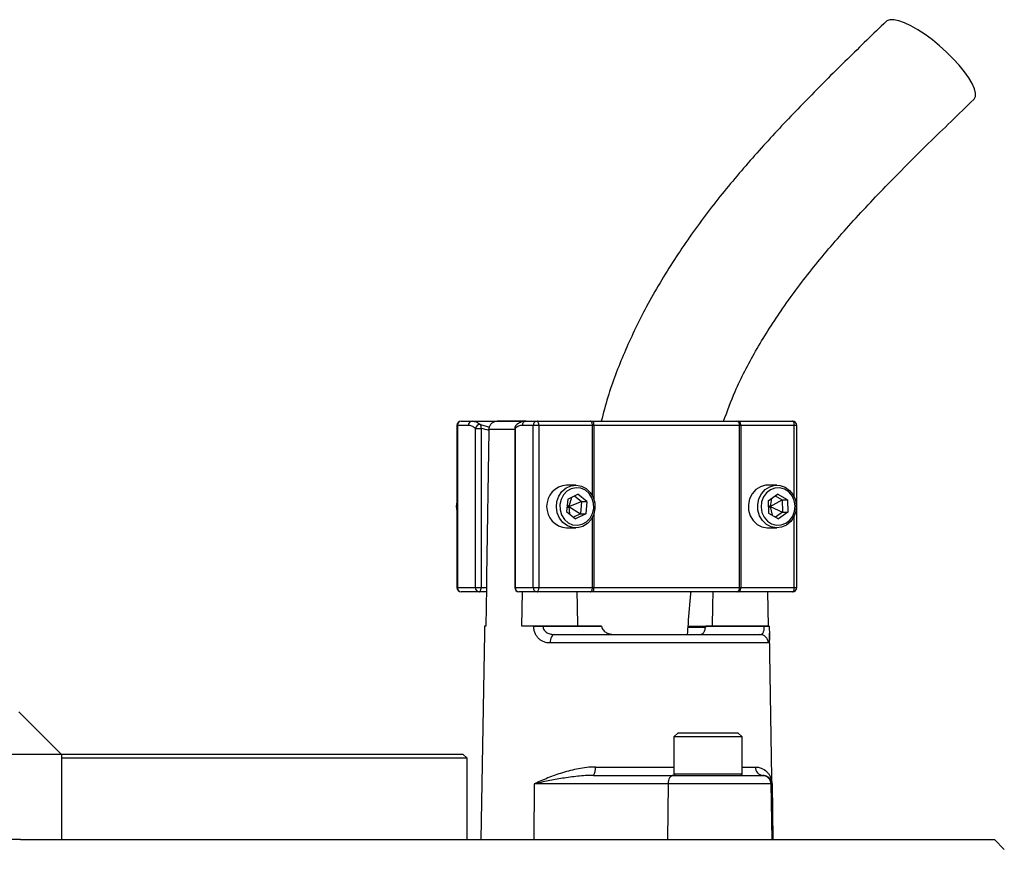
# Model space of a CAD drawing. Header units: millimetres. Extents: x 2290 to 4429, y 961 to 6343.
# Tile 11 of 11: x 3381 to 3842, y 5459 to 5847. Entities that reach past the tile are written whole.
import ezdxf

# ---------------------------------------------------------------- set-up
doc = ezdxf.new("R2010")
doc.units = ezdxf.units.MM
doc.header["$LTSCALE"] = 2

msp = doc.modelspace()

# ---------------------------------------------------------------- linework, layer by layer
at = {"color": 7, "linetype": 'Continuous', "lineweight": 25}
for p, q in [((3587.55, 5659.16), (3592.66, 5659.16)), ((3592.66, 5659.16), (3617.93, 5659.16)), ((3617.51, 5659.15), (3604.36, 5659.15)), ((3617.93, 5659.16), (3623.05, 5659.16)), ((3623.05, 5659.16), (3648.14, 5659.16)), ((3648.14, 5659.16), (3649.33, 5659.16)), ((3649.33, 5659.16), (3716.56, 5659.16)), ((3716.56, 5659.16), (3717.59, 5659.16)), ((3717.59, 5659.16), (3742.68, 5659.16)), ((3585.55, 5657.16), (3585.55, 5581.16)), ((3585.73, 5657.16), (3585.73, 5581.16)), ((3590.85, 5657.16), (3585.73, 5657.16)), ((3594.19, 5581.16), (3594.19, 5655.76)), ((3594.19, 5655.76), (3596.84, 5655.76)), ((3596.84, 5655.76), (3596.84, 5581.16)), ((3600.54, 5655.22), (3600.54, 5654.81)), ((3612.59, 5655.76), (3612.59, 5581.16)), ((3612.78, 5655.76), (3612.78, 5581.16)), ((3621.23, 5657.16), (3616.12, 5657.16)), ((3623.89, 5657.16), (3621.23, 5657.16)), ((3621.23, 5581.16), (3621.23, 5657.16)), ((3623.89, 5657.16), (3623.89, 5581.16)), ((3648.98, 5657.16), (3623.89, 5657.16)), ((3649.58, 5657.16), (3648.98, 5657.16)), ((3717.92, 5657.16), (3649.58, 5657.16)), ((3717.92, 5581.16), (3717.92, 5657.16)), ((3718.43, 5657.16), (3717.92, 5657.16)), ((3718.43, 5657.16), (3718.43, 5581.16)), ((3743.52, 5657.16), (3718.43, 5657.16)), ((3744.68, 5581.16), (3744.68, 5657.16)), ((3641.14, 5629.16), (3636.79, 5629.16)), ((3735.4, 5629.16), (3731.05, 5629.16)), ((3637.41, 5622.54), (3636.88, 5616.8)), ((3637.41, 5622.54), (3642.18, 5624.9)), ((3639.2, 5623.42), (3637.9, 5619.16)), ((3637.9, 5619.16), (3643.89, 5621.52)), ((3640.62, 5624.13), (3643.89, 5621.52)), ((3646.43, 5621.52), (3642.18, 5624.9)), ((3643.89, 5621.52), (3643.36, 5615.78)), ((3643.89, 5621.52), (3646.43, 5621.52)), ((3646.43, 5621.52), (3645.89, 5615.78)), ((3731.28, 5621.85), (3735.7, 5624.93)), ((3731.28, 5621.85), (3731.48, 5616.08)), ((3732.81, 5622.91), (3732.15, 5619.16)), ((3732.15, 5619.16), (3737.8, 5622.24)), ((3734.55, 5624.12), (3737.8, 5622.24)), ((3740.33, 5622.24), (3735.7, 5624.93)), ((3737.8, 5622.24), (3740.33, 5622.24)), ((3737.8, 5622.24), (3738, 5616.47)), ((3740.33, 5622.24), (3740.54, 5616.47)), ((3636.88, 5616.8), (3641.12, 5613.41)), ((3637.04, 5618.59), (3637.9, 5619.16)), ((3637.17, 5619.97), (3637.9, 5619.16)), ((3637.9, 5619.16), (3638.31, 5615.65)), ((3637.9, 5619.16), (3643.36, 5615.78)), ((3643.36, 5615.78), (3640.15, 5614.19)), ((3645.89, 5615.78), (3641.12, 5613.41)), ((3643.36, 5615.78), (3645.89, 5615.78)), ((3731.35, 5619.79), (3732.15, 5619.16)), ((3731.4, 5618.43), (3732.15, 5619.16)), ((3731.48, 5616.08), (3736.11, 5613.39)), ((3732.15, 5619.16), (3733.15, 5615.11)), ((3732.15, 5619.16), (3738, 5616.47)), ((3738, 5616.47), (3734.73, 5614.19)), ((3740.54, 5616.47), (3736.11, 5613.39)), ((3738, 5616.47), (3740.54, 5616.47)), ((3636.79, 5609.16), (3641.14, 5609.16)), ((3731.05, 5609.16), (3735.4, 5609.16)), ((3585.73, 5581.16), (3594.19, 5581.16)), ((3596, 5579.16), (3587.55, 5579.16)), ((3594.19, 5581.16), (3596.84, 5581.16)), ((3599.28, 5579.16), (3596, 5579.16)), ((3596.84, 5581.16), (3599.31, 5581.16)), ((3599.31, 5581.16), (3599.01, 5563.16)), ((3612.78, 5581.16), (3621.23, 5581.16)), ((3623.05, 5579.16), (3614.59, 5579.16)), ((3615.92, 5563.16), (3616.18, 5579.16)), ((3621.23, 5581.16), (3623.89, 5581.16)), ((3648.14, 5579.16), (3623.05, 5579.16)), ((3623.89, 5581.16), (3648.98, 5581.16)), ((3649.33, 5579.16), (3648.14, 5579.16)), ((3648.98, 5581.16), (3649.58, 5581.16)), ((3716.56, 5579.16), (3649.33, 5579.16)), ((3649.58, 5581.16), (3717.92, 5581.16)), ((3717.59, 5579.16), (3716.56, 5579.16)), ((3742.68, 5579.16), (3717.59, 5579.16)), ((3717.92, 5581.16), (3718.43, 5581.16)), ((3718.43, 5581.16), (3743.52, 5581.16)), ((3730.95, 5579.16), (3731.21, 5563.16)), ((3598.44, 5563.16), (3598.44, 5563.09)), ((3599.01, 5563.16), (3598.44, 5563.16)), ((3621.53, 5563.16), (3615.92, 5563.16)), ((3621.53, 5563.09), (3621.53, 5563.16)), ((3625.84, 5563.16), (3625.83, 5563.09)), ((3625.83, 5563.09), (3653.25, 5563.09)), ((3653.25, 5563.16), (3625.84, 5563.16)), ((3653.25, 5563.16), (3653.25, 5563.09)), ((3701.96, 5562.42), (3694.01, 5562.42)), ((3702.05, 5563.09), (3702.06, 5563.16)), ((3702.05, 5563.09), (3729.47, 5563.09)), ((3729.47, 5563.16), (3702.06, 5563.16)), ((3729.47, 5563.09), (3729.47, 5563.16)), ((3731.78, 5563.09), (3731.78, 5563.16)), ((3598.38, 5559.87), (3596.69, 5463.16)), ((3631.29, 5559.16), (3727.4, 5559.16)), ((3675.15, 5559.41), (3675.15, 5559.16)), ((3680.41, 5559.16), (3680.41, 5559.41)), ((3683.07, 5559.41), (3683.07, 5559.16)), ((3686.12, 5559.41), (3686.12, 5559.16)), ((3690.74, 5559.16), (3690.74, 5559.41)), ((3733.53, 5463.16), (3731.85, 5559.87)), ((3731.37, 5555.23), (3629.13, 5555.23)), ((3400.15, 5503.16), (3380.35, 5522.96)), ((3689.15, 5513.16), (3687.15, 5511.16)), ((3687.15, 5511.16), (3687.15, 5493.96)), ((3709.91, 5511.16), (3687.15, 5511.16)), ((3689.15, 5513.16), (3709.06, 5513.16)), ((3709.06, 5513.16), (3717.15, 5513.16)), ((3719.15, 5511.16), (3709.91, 5511.16)), ((3719.15, 5511.16), (3717.15, 5513.16)), ((3719.15, 5493.96), (3719.15, 5511.16)), ((3360.35, 5503.16), (3400.35, 5503.16)), ((3400.15, 5503.16), (3588.35, 5503.16)), ((3400.35, 5503.16), (3400.35, 5463.16)), ((3590.35, 5501.16), (3400.35, 5501.16)), ((3590.35, 5501.16), (3588.35, 5503.16)), ((3590.35, 5463.16), (3590.35, 5501.16)), ((3649.48, 5493.16), (3686.94, 5493.16)), ((3686.94, 5493.16), (3728.55, 5493.16)), ((3728.55, 5493.16), (3728.87, 5493.16)), ((3621.76, 5489.23), (3621.47, 5463.16)), ((3684.39, 5489.23), (3621.76, 5489.23)), ((3684.39, 5489.23), (3684.1, 5463.16)), ((3732.55, 5489.23), (3684.39, 5489.23)), ((3732.55, 5489.23), (3733.01, 5463.16)), ((3733.08, 5489.23), (3732.55, 5489.23)), ((3733.08, 5489.23), (3733.53, 5463.16)), ((3381.23, 5463.16), (3360.35, 5463.16)), ((3381.23, 5463.16), (3837.2, 5463.16)), ((3841.86, 5458.5), (3837.2, 5463.16))]:
    msp.add_line(p, q, dxfattribs=at)
at = {"color": 8, "linetype": 'Continuous', "lineweight": 25}
for p, q in [((3596.62, 5657.6), (3600.78, 5656.39)), ((3585.73, 5657.16), (3585.55, 5657.16)), ((3612.59, 5655.22), (3600.54, 5655.22)), ((3612.59, 5655.76), (3612.78, 5655.76)), ((3648.98, 5624.18), (3648.98, 5657.16)), ((3649.58, 5657.16), (3649.58, 5622.82)), ((3743.52, 5623.59), (3743.52, 5657.16)), ((3744.68, 5657.16), (3743.52, 5657.16)), ((3648.98, 5581.16), (3648.98, 5614.14)), ((3649.58, 5615.5), (3649.58, 5581.16)), ((3743.52, 5581.16), (3743.52, 5614.73)), ((3585.55, 5581.16), (3585.73, 5581.16)), ((3612.59, 5581.16), (3612.78, 5581.16)), ((3743.52, 5581.16), (3744.68, 5581.16)), ((3693.91, 5563.09), (3702.36, 5563.09)), ((3650.35, 5497.09), (3687.15, 5497.09)), ((3719.15, 5497.09), (3725.32, 5497.09)), ((3687.15, 5493.96), (3709.91, 5493.96)), ((3709.91, 5493.96), (3719.15, 5493.96))]:
    msp.add_line(p, q, dxfattribs=at)
at = {"color": 7, "linetype": 'Continuous', "lineweight": 25, "flags": 128}
for points in [[(3827.59, 5809.9), (3827.71, 5810.03), (3828.3, 5811.24), (3828.34, 5812.88), (3827.83, 5814.93), (3826.79, 5817.31), (3825.23, 5819.98), (3823.2, 5822.86), (3820.75, 5825.88), (3817.95, 5828.96), (3814.86, 5832.01), (3811.58, 5834.97), (3808.17, 5837.76), (3804.74, 5840.29), (3801.37, 5842.51), (3798.14, 5844.36), (3795.15, 5845.79), (3792.46, 5846.77), (3790.15, 5847.26), (3788.28, 5847.26), (3786.9, 5846.77), (3786.52, 5846.47)], [(3623.89, 5657.16), (3623.87, 5657.55), (3623.83, 5657.92), (3623.75, 5658.27), (3623.64, 5658.57), (3623.52, 5658.82), (3623.37, 5659.01), (3623.21, 5659.12), (3623.05, 5659.16)], [(3648.98, 5657.16), (3648.97, 5657.55), (3648.92, 5657.92), (3648.84, 5658.27), (3648.74, 5658.57), (3648.61, 5658.82), (3648.46, 5659.01), (3648.3, 5659.12), (3648.14, 5659.16)], [(3718.43, 5657.16), (3718.42, 5657.55), (3718.37, 5657.92), (3718.29, 5658.27), (3718.18, 5658.57), (3718.06, 5658.82), (3717.91, 5659.01), (3717.75, 5659.12), (3717.59, 5659.16)], [(3743.52, 5657.16), (3743.51, 5657.55), (3743.46, 5657.92), (3743.38, 5658.27), (3743.28, 5658.57), (3743.15, 5658.82), (3743, 5659.01), (3742.84, 5659.12), (3742.68, 5659.16)], [(3600.54, 5654.81), (3599.4, 5586.4), (3599.31, 5581.16)], [(3650.16, 5618.14), (3649.58, 5615.49), (3648.37, 5613.12), (3646.62, 5611.19), (3644.47, 5609.86), (3642.07, 5609.21), (3639.61, 5609.3), (3637.25, 5610.13), (3635.19, 5611.62), (3633.57, 5613.67), (3632.51, 5616.13), (3632.09, 5618.81), (3632.34, 5621.52), (3633.24, 5624.06), (3634.73, 5626.23), (3636.7, 5627.87), (3639, 5628.87), (3641.45, 5629.15), (3643.88, 5628.69), (3646.11, 5627.52), (3647.97, 5625.73), (3649.33, 5623.46), (3650.07, 5620.86), (3650.16, 5618.14)], [(3649.58, 5618.26), (3649.49, 5620.76), (3648.76, 5623.14), (3647.46, 5625.19), (3645.69, 5626.75), (3643.58, 5627.7), (3641.33, 5627.95), (3639.09, 5627.49), (3637.07, 5626.36), (3635.42, 5624.65), (3634.27, 5622.49), (3633.72, 5620.06), (3633.81, 5617.55), (3634.54, 5615.18), (3635.84, 5613.13), (3637.62, 5611.57), (3639.72, 5610.62), (3641.98, 5610.37), (3644.21, 5610.82), (3646.23, 5611.95), (3647.89, 5613.67), (3649.03, 5615.83), (3649.58, 5618.26)], [(3731.05, 5629.16), (3730.07, 5629.1), (3727.68, 5628.44), (3725.53, 5627.09), (3723.8, 5625.16), (3722.6, 5622.78), (3722.03, 5620.13), (3722.12, 5617.41), (3722.88, 5614.81), (3724.25, 5612.55), (3726.12, 5610.77), (3728.35, 5609.61), (3730.79, 5609.16), (3731.05, 5609.16)], [(3744.46, 5619.55), (3744.22, 5616.84), (3743.32, 5614.3), (3741.84, 5612.13), (3739.88, 5610.47), (3737.59, 5609.46), (3735.14, 5609.16), (3732.7, 5609.61), (3730.47, 5610.77), (3728.6, 5612.55), (3727.24, 5614.81), (3726.48, 5617.41), (3726.38, 5620.13), (3726.95, 5622.78), (3728.15, 5625.16), (3729.88, 5627.09), (3732.03, 5628.44), (3734.42, 5629.1), (3736.89, 5629.02), (3739.25, 5628.21), (3741.32, 5626.73), (3742.95, 5624.69), (3744.02, 5622.24), (3744.46, 5619.55)], [(3743.88, 5619.51), (3743.46, 5621.97), (3742.44, 5624.21), (3740.89, 5626.03), (3738.93, 5627.3), (3736.73, 5627.91), (3734.46, 5627.81), (3732.31, 5627.01), (3730.45, 5625.58), (3729.03, 5623.62), (3728.17, 5621.3), (3727.94, 5618.81), (3728.35, 5616.35), (3729.37, 5614.11), (3730.93, 5612.29), (3732.88, 5611.02), (3735.08, 5610.41), (3737.35, 5610.5), (3739.5, 5611.3), (3741.36, 5612.74), (3742.78, 5614.7), (3743.64, 5617.02), (3743.88, 5619.51)], [(3596, 5579.16), (3596.16, 5579.2), (3596.32, 5579.31), (3596.47, 5579.5), (3596.6, 5579.74), (3596.7, 5580.05), (3596.78, 5580.39), (3596.83, 5580.77), (3596.84, 5581.16)], [(3623.05, 5579.16), (3623.21, 5579.2), (3623.37, 5579.31), (3623.52, 5579.5), (3623.64, 5579.74), (3623.75, 5580.05), (3623.83, 5580.39), (3623.87, 5580.77), (3623.89, 5581.16)], [(3642.1, 5563.16), (3641.92, 5572.69), (3641.8, 5579.16)], [(3648.14, 5579.16), (3648.3, 5579.2), (3648.46, 5579.31), (3648.61, 5579.5), (3648.74, 5579.74), (3648.84, 5580.05), (3648.92, 5580.39), (3648.97, 5580.77), (3648.98, 5581.16)], [(3705.32, 5579.16), (3705.21, 5572.69), (3705.03, 5563.16)], [(3717.59, 5579.16), (3717.75, 5579.2), (3717.91, 5579.31), (3718.06, 5579.5), (3718.18, 5579.74), (3718.29, 5580.05), (3718.37, 5580.39), (3718.42, 5580.77), (3718.43, 5581.16)], [(3742.68, 5579.16), (3742.84, 5579.2), (3743, 5579.31), (3743.15, 5579.5), (3743.28, 5579.74), (3743.38, 5580.05), (3743.46, 5580.39), (3743.51, 5580.77), (3743.52, 5581.16)], [(3631.29, 5559.16), (3630.87, 5559.08), (3630.47, 5558.86), (3630.1, 5558.5), (3629.78, 5558.01), (3629.51, 5557.42), (3629.31, 5556.74), (3629.18, 5556), (3629.13, 5555.23)], [(3686.94, 5493.16), (3686.45, 5493.08), (3685.98, 5492.86), (3685.54, 5492.5), (3685.15, 5492.01), (3684.84, 5491.42), (3684.6, 5490.74), (3684.45, 5490), (3684.39, 5489.23)]]:
    msp.add_lwpolyline(points, dxfattribs=at)
at = {"color": 7, "linetype": 'Continuous', "lineweight": 25}
for centre, radius, start, end in [((3587.55, 5657.16), 2, 90, 180), ((3587.64, 5657.25), 1.91, 92.9521, 182.6753), ((3592.76, 5657.25), 1.91, 92.9521, 182.6753), ((3596.34, 5655.44), 2.18, 82.4634, 171.7428), ((3594.63, 5656.43), 2.31, 343.119, 30.4631), ((3618.03, 5657.25), 1.91, 92.9521, 182.6753), ((3623.14, 5657.25), 1.91, 92.9521, 182.6753), ((3645.4, 5657.65), 4.21, 353.2811, 21.0059), ((3716.16, 5657.43), 1.78, 351.2804, 77.1075), ((3742.68, 5657.16), 2, 0, 90), ((3614.59, 5655.76), 2, 130.9851, 180), ((3637.57, 5619.16), 10.03, 94.4393, 265.5607), ((3591.74, 5619.16), 6.57, 160.563, 199.437), ((3587.55, 5581.16), 2, 180, 270), ((3587.64, 5581.07), 1.91, 177.3247, 267.0479), ((3596.1, 5581.07), 1.91, 177.3247, 267.0479), ((3614.59, 5581.16), 2, 180, 270), ((3614.69, 5581.07), 1.91, 177.3247, 267.0479), ((3623.14, 5581.07), 1.91, 177.3247, 267.0479), ((3645.4, 5580.67), 4.21, 338.9941, 6.7189), ((3716.16, 5580.89), 1.78, 282.8925, 8.7196), ((3742.68, 5581.16), 2, 270, 0), ((3623.68, 5392.26), 170.84, 89.2782, 90.7218), ((3730.63, 5523.06), 40.04, 88.348, 91.652), ((3727.38, 5555.18), 3.98, 0.7545, 89.7637), ((3645.2, 5496.17), 5.23, 324.8587, 10.1607), ((3729.1, 5496.94), 3.79, 177.7132, 266.4652), ((3687.95, 5493.96), 0.8, 180, 270), ((3718.35, 5493.96), 0.8, 270, 0), ((3728.55, 5489.16), 4, 0.9994, 89.9994)]:
    msp.add_arc(centre, radius, start, end, dxfattribs=at)
at = {"color": 8, "linetype": 'Continuous', "lineweight": 25}
msp.add_arc((3614.39, 5656.06), 1.63, 133.5963, 190.8042, dxfattribs=at)
at = {"color": 7, "linetype": 'Continuous', "lineweight": 25}
for points, knots in [([(3786.52, 5846.47), (3780.45, 5840.58), (3768.38, 5828.87), (3750.56, 5811.11), (3733.23, 5792.98), (3716.55, 5774.24), (3700.78, 5754.55), (3686.25, 5733.7), (3673.83, 5712.57), (3663.75, 5691.42), (3656.96, 5673.88), (3654.09, 5662.92), (3653.1, 5659.16)], [0, 0, 0, 0, 0.11056, 0.219929, 0.328681, 0.437276, 0.545816, 0.654572, 0.763589, 0.858182, 0.951275, 1, 1, 1, 1]), ([(3710.4, 5659.15), (3712.14, 5663.82), (3716.35, 5675.16), (3725.39, 5692.5), (3737.38, 5711.51), (3751.7, 5730.64), (3768.15, 5749.95), (3786.53, 5769.55), (3806.56, 5789.57), (3820.46, 5803.02), (3827.59, 5809.9)], [0, 0, 0, 0, 0.075271, 0.182926, 0.298025, 0.421459, 0.553637, 0.694484, 0.84354, 1, 1, 1, 1]), ([(3592.66, 5659.16), (3593.33, 5659.16), (3594.01, 5659.03), (3595.34, 5658.5), (3595.99, 5658.12), (3596.62, 5657.6)], [0, 0, 0, 0, 0.5, 0.5, 1, 1, 1, 1]), ([(3600.54, 5655.22), (3600.55, 5655.5), (3600.58, 5655.77), (3600.69, 5656.29), (3600.77, 5656.55), (3601.08, 5657.28), (3601.38, 5657.72), (3601.93, 5658.26), (3602.13, 5658.41), (3602.55, 5658.69), (3602.78, 5658.8), (3603.24, 5658.99), (3603.47, 5659.05), (3603.95, 5659.14), (3604.2, 5659.16), (3604.44, 5659.15)], [0, 0, 0, 0, 0.125, 0.125, 0.25, 0.25, 0.5, 0.5, 0.625, 0.625, 0.75, 0.75, 0.875, 0.875, 1, 1, 1, 1]), ([(3617.91, 5659.14), (3617.82, 5659.14), (3617.09, 5659.2), (3615.73, 5658.81), (3614.27, 5658.13), (3613.53, 5657.42), (3613.31, 5657.21)], [0, 0, 0, 0, 0.050093, 0.43798, 0.830713, 1, 1, 1, 1]), ([(3594.19, 5655.76), (3593.65, 5656.22), (3593.1, 5656.57), (3591.98, 5657.04), (3591.42, 5657.16), (3590.85, 5657.16)], [0, 0, 0, 0, 0.5, 0.5, 1, 1, 1, 1]), ([(3616.12, 5657.16), (3615.55, 5657.16), (3614.98, 5657.04), (3613.87, 5656.57), (3613.32, 5656.22), (3612.78, 5655.76)], [0, 0, 0, 0, 0.5, 0.5, 1, 1, 1, 1]), ([(3693.52, 5559.16), (3693.65, 5560.85), (3694.13, 5567.23), (3694.65, 5573.93), (3695.15, 5578.93), (3695.18, 5579.25)], [0, 0, 0, 0, 0.252856, 0.951016, 1, 1, 1, 1]), ([(3598.44, 5563.09), (3598.42, 5562.23), (3598.4, 5561.07), (3598.39, 5560.12), (3598.38, 5559.87)], [0, 0, 0, 0, 0.733208, 1, 1, 1, 1]), ([(3621.53, 5563.16), (3621.82, 5563.16), (3622.14, 5563.16), (3622.84, 5563.16), (3623.21, 5563.16), (3623.97, 5563.16), (3624.36, 5563.16), (3625.11, 5563.16), (3625.49, 5563.16), (3625.84, 5563.16)], [0, 0, 0, 0, 0.25, 0.25, 0.5, 0.5, 0.75, 0.75, 1, 1, 1, 1]), ([(3629.13, 5555.23), (3628.16, 5555.23), (3627.22, 5555.38), (3625.88, 5555.88), (3625.45, 5556.09), (3624.64, 5556.59), (3624.25, 5556.88), (3623.71, 5557.4), (3623.54, 5557.58), (3623.21, 5557.97), (3623.06, 5558.17), (3622.62, 5558.81), (3622.37, 5559.28), (3621.96, 5560.29), (3621.8, 5560.82), (3621.58, 5561.93), (3621.53, 5562.51), (3621.53, 5563.09)], [0, 0, 0, 0, 0.25, 0.25, 0.375, 0.375, 0.5, 0.5, 0.5625, 0.5625, 0.625, 0.625, 0.75, 0.75, 0.875, 0.875, 1, 1, 1, 1]), ([(3625.83, 5563.09), (3625.83, 5562.76), (3625.88, 5562.44), (3626.06, 5561.83), (3626.2, 5561.53), (3626.54, 5561), (3626.74, 5560.77), (3627.2, 5560.35), (3627.45, 5560.16), (3627.98, 5559.85), (3628.26, 5559.72), (3628.83, 5559.51), (3629.13, 5559.42), (3630.04, 5559.22), (3630.66, 5559.16), (3631.29, 5559.16)], [0, 0, 0, 0, 0.125, 0.125, 0.25, 0.25, 0.375, 0.375, 0.5, 0.5, 0.625, 0.625, 0.75, 0.75, 1, 1, 1, 1]), ([(3653.45, 5562.42), (3653.53, 5562.11), (3653.67, 5561.81), (3654.01, 5561.27), (3654.22, 5561.02), (3654.92, 5560.38), (3655.47, 5560.05), (3656.63, 5559.57), (3657.25, 5559.41), (3658.51, 5559.2), (3659.14, 5559.16), (3659.78, 5559.16)], [0, 0, 0, 0, 0.125, 0.125, 0.25, 0.25, 0.5, 0.5, 0.75, 0.75, 1, 1, 1, 1]), ([(3698.91, 5559.16), (3699.25, 5559.16), (3699.58, 5559.2), (3700.21, 5559.41), (3700.5, 5559.56), (3700.91, 5559.93), (3701.04, 5560.07), (3701.28, 5560.4), (3701.4, 5560.59), (3701.6, 5561.02), (3701.68, 5561.26), (3701.83, 5561.81), (3701.89, 5562.1), (3701.92, 5562.42)], [0, 0, 0, 0, 0.25, 0.25, 0.5, 0.5, 0.625, 0.625, 0.75, 0.75, 0.875, 0.875, 1, 1, 1, 1]), ([(3727.4, 5559.16), (3727.69, 5559.16), (3727.97, 5559.22), (3728.47, 5559.49), (3728.7, 5559.7), (3728.99, 5560.17), (3729.08, 5560.35), (3729.23, 5560.77), (3729.29, 5561.01), (3729.39, 5561.53), (3729.43, 5561.83), (3729.48, 5562.44), (3729.48, 5562.76), (3729.47, 5563.09)], [0, 0, 0, 0, 0.25, 0.25, 0.5, 0.5, 0.625, 0.625, 0.75, 0.75, 0.875, 0.875, 1, 1, 1, 1]), ([(3729.47, 5563.16), (3729.82, 5563.16), (3730.14, 5563.16), (3730.72, 5563.16), (3730.97, 5563.16), (3731.37, 5563.16), (3731.53, 5563.16), (3731.74, 5563.16), (3731.79, 5563.16), (3731.78, 5563.16)], [0, 0, 0, 0, 0.25, 0.25, 0.5, 0.5, 0.75, 0.75, 1, 1, 1, 1]), ([(3731.78, 5563.09), (3731.8, 5562.23), (3731.82, 5561.07), (3731.84, 5560.12), (3731.84, 5559.87)], [0, 0, 0, 0, 0.733208, 1, 1, 1, 1]), ([(3650.35, 5497.09), (3648.98, 5497.09), (3647.65, 5497.01), (3645.01, 5496.72), (3643.71, 5496.52), (3641.16, 5496.04), (3639.89, 5495.76), (3637.41, 5495.12), (3636.18, 5494.77), (3632.59, 5493.65), (3630.31, 5492.82), (3627.01, 5491.51), (3625.93, 5491.06), (3624.34, 5490.38), (3623.82, 5490.15), (3623.04, 5489.8), (3622.78, 5489.69), (3622.27, 5489.46), (3622.01, 5489.34), (3621.76, 5489.23)], [0, 0, 0, 0, 0.125, 0.125, 0.25, 0.25, 0.375, 0.375, 0.5, 0.5, 0.75, 0.75, 0.875, 0.875, 0.9375, 0.9375, 0.96875, 0.96875, 1, 1, 1, 1]), ([(3725.32, 5497.09), (3725.96, 5497.09), (3726.56, 5497), (3727.69, 5496.72), (3728.2, 5496.52), (3729.63, 5495.79), (3730.43, 5495.14), (3731.39, 5494.03), (3731.67, 5493.63), (3732.16, 5492.81), (3732.36, 5492.38), (3732.69, 5491.5), (3732.82, 5491.06), (3732.96, 5490.38), (3733, 5490.15), (3733.05, 5489.69), (3733.07, 5489.46), (3733.08, 5489.23)], [0, 0, 0, 0, 0.125, 0.125, 0.25, 0.25, 0.5, 0.5, 0.625, 0.625, 0.75, 0.75, 0.875, 0.875, 0.9375, 0.9375, 1, 1, 1, 1]), ([(3649.48, 5493.16), (3646.96, 5493.16), (3644.51, 5492.99), (3639.69, 5492.5), (3637.33, 5492.17), (3632.71, 5491.42), (3630.46, 5491.01), (3627.14, 5490.36), (3626.05, 5490.13), (3623.89, 5489.68), (3622.82, 5489.46), (3621.76, 5489.23)], [0, 0, 0, 0, 0.25, 0.25, 0.5, 0.5, 0.75, 0.75, 0.875, 0.875, 1, 1, 1, 1]), ([(3728.87, 5493.16), (3729.22, 5493.16), (3729.55, 5493.11), (3730.16, 5492.97), (3730.44, 5492.87), (3731.21, 5492.5), (3731.63, 5492.17), (3732.32, 5491.42), (3732.58, 5491.01), (3732.95, 5490.14), (3733.05, 5489.68), (3733.08, 5489.23)], [0, 0, 0, 0, 0.125, 0.125, 0.25, 0.25, 0.5, 0.5, 0.75, 0.75, 1, 1, 1, 1])]:
    msp.add_open_spline(points, degree=3, knots=knots, dxfattribs=at)
for points in [[(3600.54, 5654.81), (3599.31, 5655.16), (3598.08, 5655.48), (3596.84, 5655.76)], [(3653.25, 5563.09), (3653.27, 5562.85), (3653.34, 5562.62), (3653.45, 5562.42)], [(3702.05, 5563.09), (3702.05, 5562.85), (3702, 5562.62), (3701.92, 5562.42)]]:
    msp.add_open_spline(points, degree=3, dxfattribs=at)
at = {"color": 8, "linetype": 'Continuous', "lineweight": 25}
msp.add_open_spline([(3731.84, 5559.87), (3731.85, 5559.39), (3731.88, 5558.13), (3731.85, 5556.64), (3731.72, 5555.44), (3731.49, 5555.3), (3731.37, 5555.23)], degree=3, knots=[0, 0, 0, 0, 0.156853, 0.412559, 0.693103, 1, 1, 1, 1], dxfattribs=at)

doc.saveas('drawing.dxf')
